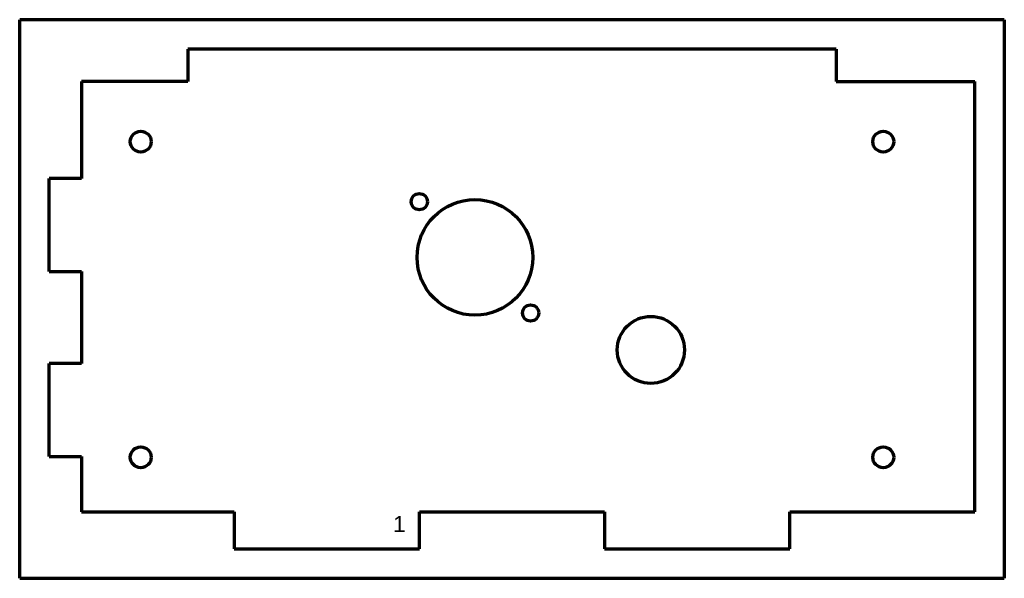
# Model space of a CAD drawing. Header units: millimetres. Extents: x 39 to 252, y 50 to 171.
import ezdxf

# ---------------------------------------------------------------- set-up
doc = ezdxf.new("R2010")
doc.units = ezdxf.units.MM
doc.layers.add('1', color=7, linetype='Continuous', true_color=0xffffff)
doc.styles.add('Arial', font='Arial')

msp = doc.modelspace()

# ---------------------------------------------------------------- linework, layer by layer
at = {"layer": '1', "color": 8, "linetype": 'Continuous', "lineweight": 70}
for p, q in [((39.150804, 50.302331), (39.150804, 171.002331)), ((251.850804, 171.002331), (39.150804, 171.002331)), ((251.850804, 171.002331), (251.850804, 50.302331)), ((39.150804, 50.302331), (251.850804, 50.302331))]:
    msp.add_line(p, q, dxfattribs=at)
at = {"layer": '1', "color": 175, "linetype": 'Continuous', "lineweight": 70}
for p, q in [((215.500804, 164.652331), (75.500804, 164.652331)), ((75.500804, 164.652331), (75.500804, 157.652331)), ((215.500804, 164.652331), (215.500804, 157.652331)), ((75.500804, 157.652331), (52.500804, 157.652331)), ((52.500804, 157.652331), (52.500804, 136.702331)), ((215.500804, 157.652331), (245.500804, 157.652331)), ((245.500804, 64.652331), (245.500804, 157.652331)), ((52.500804, 136.702331), (45.500804, 136.702331)), ((45.500804, 116.602331), (45.500804, 136.702331)), ((45.500804, 116.602331), (52.500804, 116.602331)), ((52.500804, 116.602331), (52.500804, 96.702331)), ((45.500804, 76.602331), (45.500804, 96.702331)), ((52.500804, 96.702331), (45.500804, 96.702331)), ((45.500804, 76.602331), (52.500804, 76.602331)), ((52.500804, 76.602331), (52.500804, 64.652331)), ((52.500804, 64.652331), (85.450804, 64.652331)), ((85.450804, 64.652331), (85.450804, 56.652331)), ((125.550804, 56.652331), (125.550804, 64.652331)), ((125.550804, 64.652331), (165.450804, 64.652331)), ((165.450804, 64.652331), (165.450804, 56.652331)), ((205.550804, 56.652331), (205.550804, 64.652331)), ((205.550804, 64.652331), (245.500804, 64.652331)), ((85.450804, 56.652331), (125.550804, 56.652331)), ((165.450804, 56.652331), (205.550804, 56.652331))]:
    msp.add_line(p, q, dxfattribs=at)
for centre, radius in [((65.300804, 144.652331), 2.25), ((225.700804, 144.652331), 2.25), ((125.479989, 131.673146), 1.75), ((137.500804, 119.652331), 12.5), ((149.521619, 107.631516), 1.75), ((175.500804, 99.652331), 7.25), ((65.300804, 76.452331), 2.25), ((225.700804, 76.452331), 2.25)]:
    msp.add_circle(centre, radius, dxfattribs=at)

# ---------------------------------------------------------------- texts
at = {"layer": '1', "color": 18, "linetype": 'Continuous', "lineweight": 13, "insert": (119.813338, 54.173907), "char_height": 3.5, "attachment_point": 7, "line_spacing_factor": 1.047437, "style": 'Arial'}
msp.add_mtext('\\fArial|b0|i0;\\W1.0000;1\\P ', dxfattribs=at)

doc.saveas('drawing.dxf')
